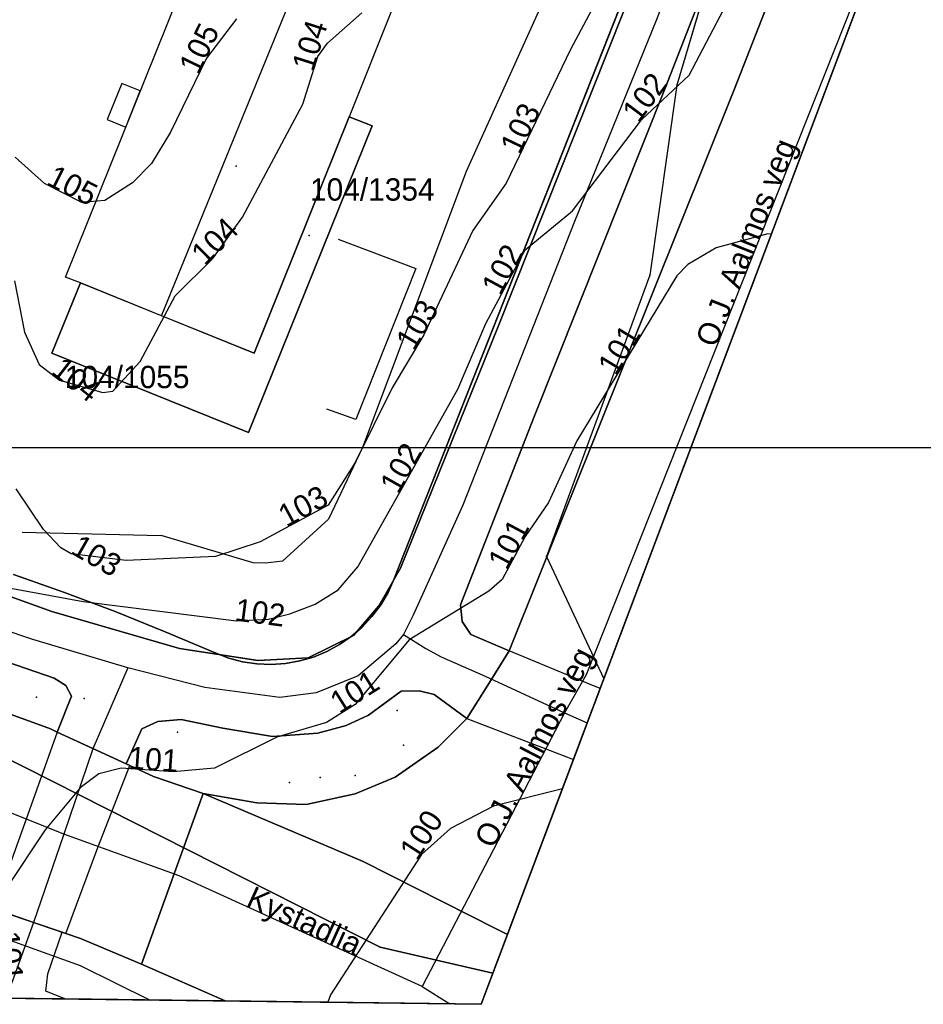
# Model space of a CAD drawing. Header units: metres. Extents: x 92348 to 92653, y 1600225 to 1600392.
# Tile 11 of 14: x 92551 to 92592, y 1600225 to 1600269. Entities that reach past the tile are written whole.
import ezdxf

# ---------------------------------------------------------------- set-up
doc = ezdxf.new("R2010")
doc.units = ezdxf.units.M
doc.header["$LTSCALE"] = 25.4
for name, color, linetype in [('Adresse', 10, 'Continuous'), ('ArealressursFlate', 10, 'Continuous'), ('ArealressursGrense', 10, 'Continuous'), ('Bestillingspolygon', 10, 'Continuous'), ('Bygning', 10, 'Continuous'), ('Eiendomsgrense', 10, 'Continuous'), ('elveg20.v_kartverket_255_veglenke', 10, 'Continuous'), ('GangfeltAvgrensning', 10, 'Continuous'), ('GatenavnTekst', 10, 'Continuous'), ('Gidtekst', 10, 'Continuous'), ('Gjerde', 10, 'Continuous'), ('GnrBnrTekst', 10, 'Continuous'), ('Hekk', 10, 'Continuous'), ('HoydeTekst', 10, 'Continuous'), ('HøydeKurve', 10, 'Continuous'), ('KantUtsnitt', 10, 'Continuous'), ('Kumlokk', 10, 'Continuous'), ('Mast', 10, 'Continuous'), ('Mønelinje', 10, 'Continuous'), ('Rutenett', 10, 'Continuous'), ('Stikkrenne', 10, 'Continuous'), ('Takkant', 10, 'Continuous'), ('Taksprang', 10, 'Continuous'), ('TaksprangBunn', 10, 'Continuous'), ('Teig', 10, 'Continuous'), ('Teiggrensepunkt', 10, 'Continuous'), ('Vegdekkekant', 10, 'Continuous'), ('VegFiktivGrense', 10, 'Continuous'), ('VeggrøftÅpen', 10, 'Continuous'), ('VegGåendeOgSyklende', 10, 'Continuous'), ('VegKjørende', 10, 'Continuous'), ('Veranda', 10, 'Continuous')]:
    doc.layers.add(name, color=color, linetype=linetype)

msp = doc.modelspace()

# ---------------------------------------------------------------- linework, layer by layer
at = {"layer": 'Adresse'}
msp.add_point((92560.852, 1600262.598), dxfattribs=at)
at = {"layer": 'ArealressursFlate'}
for points in [[(92626.35, 1600369.82), (92572.99, 1600228.22), (92572.49, 1600228.47), (92566.53, 1600231.48), (92559.38, 1600234.52), (92559.38, 1600234.53), (92561.78, 1600234.11), (92563.98, 1600234.03), (92566.17, 1600234.51), (92567.97, 1600235.26), (92569.89, 1600236.6), (92571.18, 1600237.88), (92572.19, 1600239.49), (92573.07, 1600240.91), (92575.81, 1600247.75), (92583.15, 1600266.06), (92590.33, 1600284.4), (92595.33, 1600296.7)], [(92594.89, 1600311.54), (92587.74, 1600293.72), (92582.49, 1600280.61), (92578.21, 1600269.58), (92572.58, 1600255.42), (92568.21, 1600244.6), (92567.23, 1600242.92), (92566.1, 1600241.59), (92564.07, 1600240.6), (92561.83, 1600240.47), (92558.32, 1600241.01), (92552.6, 1600242.66), (92544.26, 1600245.66)], [(92544.26, 1600245.66), (92552.6, 1600242.66), (92558.32, 1600241.01), (92561.83, 1600240.47), (92564.07, 1600240.6), (92566.1, 1600241.59), (92567.23, 1600242.92), (92568.21, 1600244.6), (92572.58, 1600255.42), (92578.21, 1600269.58), (92582.49, 1600280.61), (92587.74, 1600293.72), (92594.89, 1600311.54)], [(92585.4, 1600279.82), (92580.05, 1600266.09), (92574.2, 1600251.42), (92570.89, 1600242.96), (92570.97, 1600242.22), (92571.36, 1600241.63), (92573.07, 1600240.91), (92572.19, 1600239.49), (92571.18, 1600237.88), (92569.71, 1600238.95), (92569.04, 1600239.11), (92568.24, 1600239.1), (92566.77, 1600238.03), (92565.77, 1600237.56), (92564.5, 1600237.22), (92562.48, 1600237.08), (92560.26, 1600237.45), (92558.39, 1600237.84), (92557.35, 1600237.74), (92556.63, 1600237.42), (92555.93, 1600235.85), (92554.44, 1600236.53), (92552.84, 1600237.27), (92553.49, 1600238.88), (92553.23, 1600239.35), (92552.71, 1600239.69), (92546.39, 1600241.86)], [(92546.39, 1600241.86), (92552.71, 1600239.69), (92553.23, 1600239.35), (92553.49, 1600238.88), (92552.84, 1600237.27), (92552.55, 1600237.41), (92546.17, 1600239.73)], [(92546.17, 1600239.73), (92552.55, 1600237.41), (92552.84, 1600237.27), (92554.44, 1600236.53), (92555.93, 1600235.85), (92556.09, 1600235.77), (92557.15, 1600235.29), (92559.38, 1600234.53), (92559.38, 1600234.52), (92566.53, 1600231.48), (92572.49, 1600228.47), (92572.99, 1600228.22), (92571.82, 1600225.09), (92560.36, 1600225.24), (92556.62, 1600226.88), (92553.88, 1600228.03), (92553.23, 1600228.26), (92553.06, 1600228.32), (92553.07, 1600228.32), (92551.78, 1600228.75), (92550.45, 1600229.21)]]:
    msp.add_lwpolyline(points, dxfattribs=at)
for points in [[(92612.85, 1600341.61), (92610.54, 1600335.38), (92607.01, 1600326.42), (92602.86, 1600315.86), (92599.64, 1600307.59), (92595.33, 1600296.7), (92590.33, 1600284.4), (92583.15, 1600266.06), (92575.81, 1600247.75), (92573.07, 1600240.91), (92571.36, 1600241.63), (92570.97, 1600242.22), (92570.89, 1600242.96), (92574.2, 1600251.42), (92580.05, 1600266.09), (92585.4, 1600279.82), (92589.87, 1600291.18), (92593.14, 1600299.61), (92597.21, 1600310.1), (92601.59, 1600321.17), (92609.85, 1600341.77), (92610.3, 1600342.1), (92610.98, 1600342.26), (92611.51, 1600342.18)], [(92571.18, 1600237.88), (92569.89, 1600236.6), (92567.97, 1600235.26), (92566.17, 1600234.51), (92563.98, 1600234.03), (92561.78, 1600234.11), (92559.38, 1600234.53), (92557.15, 1600235.29), (92556.09, 1600235.77), (92555.93, 1600235.85), (92556.63, 1600237.42), (92557.35, 1600237.74), (92558.39, 1600237.84), (92560.26, 1600237.45), (92562.48, 1600237.08), (92564.5, 1600237.22), (92565.77, 1600237.56), (92566.77, 1600238.03), (92568.24, 1600239.1), (92569.04, 1600239.11), (92569.71, 1600238.95)], [(92553.18, 1600225.33), (92552.34, 1600225.68), (92552.43, 1600226.46), (92553.06, 1600228.32), (92553.23, 1600228.26), (92553.88, 1600228.03), (92556.62, 1600226.88), (92560.36, 1600225.24)]]:
    msp.add_lwpolyline(points, close=True, dxfattribs=at)
at = {"layer": 'ArealressursGrense'}
for points in [[(92609.89, 1600349.92), (92594.89, 1600311.54), (92587.74, 1600293.72), (92582.49, 1600280.61), (92578.21, 1600269.58), (92572.58, 1600255.42), (92568.21, 1600244.6), (92567.23, 1600242.92), (92566.1, 1600241.59), (92564.07, 1600240.6), (92561.83, 1600240.47), (92558.32, 1600241.01), (92552.6, 1600242.66), (92544.26, 1600245.66), (92532.08, 1600248.6), (92524.98, 1600249.68), (92517.35, 1600250.15), (92506.29, 1600250.34)], [(92612.85, 1600341.61), (92611.51, 1600342.18), (92610.98, 1600342.26), (92610.3, 1600342.1), (92609.85, 1600341.77), (92601.59, 1600321.17), (92597.21, 1600310.1), (92593.14, 1600299.61), (92589.87, 1600291.18), (92585.4, 1600279.82), (92580.05, 1600266.09), (92574.2, 1600251.42), (92570.89, 1600242.96), (92570.97, 1600242.22), (92571.36, 1600241.63), (92573.07, 1600240.91)], [(92612.85, 1600341.61), (92610.54, 1600335.38), (92607.01, 1600326.42), (92602.86, 1600315.86), (92599.64, 1600307.59), (92595.33, 1600296.7), (92590.33, 1600284.4), (92583.15, 1600266.06), (92575.81, 1600247.75), (92573.07, 1600240.91)], [(92552.84, 1600237.27), (92553.49, 1600238.88), (92553.23, 1600239.35), (92552.71, 1600239.69), (92546.39, 1600241.86), (92540.36, 1600243.71), (92534.81, 1600245.04), (92528.82, 1600246.12), (92523.32, 1600246.75), (92515.27, 1600247.13), (92507.14, 1600247.24), (92499.44, 1600247.06), (92488.93, 1600246.12), (92484.94, 1600245.61), (92485.1, 1600243.03)], [(92485.1, 1600243.03), (92492.12, 1600243.67), (92501.09, 1600244.31), (92510.87, 1600244.7), (92516.46, 1600244.68), (92520.27, 1600244.44), (92525.36, 1600243.99), (92530.39, 1600243.35), (92536.11, 1600242.32), (92540.93, 1600241.25), (92546.17, 1600239.73), (92552.55, 1600237.41), (92552.84, 1600237.27)], [(92571.18, 1600237.88), (92572.19, 1600239.49), (92573.07, 1600240.91)], [(92571.18, 1600237.88), (92569.71, 1600238.95), (92569.04, 1600239.11), (92568.24, 1600239.1), (92566.77, 1600238.03), (92565.77, 1600237.56), (92564.5, 1600237.22), (92562.48, 1600237.08), (92560.26, 1600237.45), (92558.39, 1600237.84), (92557.35, 1600237.74), (92556.63, 1600237.42), (92555.93, 1600235.85)], [(92559.38, 1600234.53), (92561.78, 1600234.11), (92563.98, 1600234.03), (92566.17, 1600234.51), (92567.97, 1600235.26), (92569.89, 1600236.6), (92571.18, 1600237.88)], [(92552.84, 1600237.27), (92554.44, 1600236.53), (92555.93, 1600235.85)], [(92555.93, 1600235.85), (92556.09, 1600235.77), (92557.15, 1600235.29), (92559.38, 1600234.53)], [(92572.99, 1600228.22), (92572.49, 1600228.47), (92566.53, 1600231.48), (92559.38, 1600234.52)], [(92553.07, 1600228.32), (92551.78, 1600228.75), (92550.45, 1600229.21)], [(92553.18, 1600225.33), (92552.34, 1600225.68), (92552.43, 1600226.46), (92553.06, 1600228.32)], [(92560.36, 1600225.24), (92556.62, 1600226.88), (92553.88, 1600228.03), (92553.23, 1600228.26), (92553.06, 1600228.32)]]:
    msp.add_lwpolyline(points, dxfattribs=at)
at = {"layer": 'Bestillingspolygon'}
msp.add_lwpolyline([(92626.349, 1600369.817), (92451.714, 1600386.577), (92380.721, 1600373.117), (92356.874, 1600346.697), (92347.8, 1600302.329), (92365.622, 1600254.393), (92417.025, 1600227.014), (92571.817, 1600225.094)], close=True, dxfattribs=at)
at = {"layer": 'Bygning'}
msp.add_polyline3d([(92567.87, 1600269.69, 108.76), (92565.91, 1600264.8, 108.76), (92566.94, 1600264.4, 106.24), (92561.41, 1600250.68, 106.24), (92552.61, 1600254.23, 106.24), (92553.88, 1600257.37, 106.24), (92553.21, 1600257.62, 108.76), (92559.33, 1600272.84, 108.76)], close=True, dxfattribs=at)
at = {"layer": 'Eiendomsgrense'}
for p, q in [((92583.09, 1600274.71), (92580.57, 1600266.21)), ((92579.16, 1600272.59), (92567.91, 1600244.1)), ((92580.57, 1600266.21), (92579.36, 1600257.71)), ((92579.36, 1600257.71), (92574.74, 1600245.12)), ((92567.29, 1600227.64), (92523.28, 1600249.91)), ((92574.74, 1600245.12), (92577.3, 1600239.65)), ((92572.34, 1600226.48), (92567.29, 1600227.64))]:
    msp.add_line(p, q, dxfattribs=at)
for points in [[(92559.91, 1600240.81), (92557.68, 1600241.76), (92555.44, 1600242.66), (92553.17, 1600243.52), (92550.89, 1600244.32)], [(92567.91, 1600244.1), (92567.65, 1600243.52), (92567.32, 1600242.96), (92566.93, 1600242.44), (92566.49, 1600241.97), (92566, 1600241.55), (92565.47, 1600241.19), (92564.91, 1600240.88), (92564.31, 1600240.63), (92563.7, 1600240.46), (92563.06, 1600240.34), (92562.42, 1600240.3), (92561.77, 1600240.32), (92561.13, 1600240.42), (92560.52, 1600240.58), (92559.91, 1600240.81)]]:
    msp.add_lwpolyline(points, dxfattribs=at)
at = {"layer": 'elveg20.v_kartverket_255_veglenke'}
for p, q in [((92556.011, 1600240.145, 102.219), (92554.437, 1600236.526, 102.089)), ((92571.994, 1600239.773, 101.289), (92575.545, 1600238.139, 101.079)), ((92575.545, 1600238.139, 101.079), (92576.559, 1600237.678, 101.063)), ((92554.437, 1600236.526, 102.089), (92553.142, 1600232.707, 101.869)), ((92553.142, 1600232.707, 101.869), (92551.786, 1600228.753, 101.739)), ((92569.176, 1600225.888, 100.539), (92570.409, 1600225.111, 100.469))]:
    msp.add_line(p, q, dxfattribs=at)
for points in [[(92609.557, 1600345.286, 105.089), (92607.681, 1600340.544, 105.159), (92603.309, 1600329.323, 105.049), (92599.177, 1600318.829, 104.949), (92595.185, 1600308.897, 104.699), (92591.102, 1600298.558, 104.219), (92586.777, 1600287.67, 103.909), (92583.935, 1600280.204, 103.719), (92579.644, 1600269.118, 103.279), (92575.997, 1600260.122, 102.839), (92570.998, 1600247.423, 102.319), (92568.778, 1600242.507, 102.169), (92568.344, 1600241.643, 102.089)], [(92593.38, 1600282.318, 102.846), (92576.513, 1600239.834, 101.339), (92575.545, 1600238.139, 101.079)], [(92556.011, 1600240.145, 102.219), (92551.758, 1600241.409, 102.479), (92542.139, 1600244.651, 103.129), (92532.756, 1600246.957, 103.659), (92526.132, 1600247.944, 104.139), (92521.939, 1600248.291, 104.399), (92515.118, 1600248.653, 104.889), (92506.748, 1600248.815, 105.479), (92497.37, 1600248.496, 106.029), (92490.82, 1600247.865, 106.469), (92481.481, 1600246.63, 106.179)], [(92568.344, 1600241.643, 102.089), (92567.99, 1600241.218, 102.089), (92566.314, 1600239.788, 101.949), (92564.433, 1600239.024, 101.939), (92562.804, 1600238.819, 101.929), (92559.455, 1600239.265, 101.969), (92556.011, 1600240.145, 102.219)], [(92568.344, 1600241.643, 102.089), (92569.344, 1600241.013, 101.989), (92570.022, 1600240.64, 101.899), (92571.994, 1600239.773, 101.289)], [(92553.142, 1600232.707, 101.869), (92548.522, 1600234.557, 102.139), (92536.965, 1600237.853, 103.139), (92521.572, 1600240.278, 104.139)], [(92575.545, 1600238.139, 101.079), (92572.36, 1600232.013, 100.809), (92569.176, 1600225.888, 100.539)], [(92569.176, 1600225.888, 100.539), (92558.305, 1600230.835, 101.539), (92553.142, 1600232.707, 101.869)], [(92551.786, 1600228.753, 101.739), (92550.896, 1600226.305, 101.959), (92550.543, 1600225.357, 101.937)]]:
    msp.add_polyline3d(points, dxfattribs=at)
at = {"layer": 'GangfeltAvgrensning'}
for p, q in [((92573.07, 1600240.91, 100.41), (92571.18, 1600237.88, 100.31)), ((92576.67, 1600239.41, 100.22), (92573.07, 1600240.91, 100.41)), ((92577.14, 1600239.22, 100.22), (92576.67, 1600239.41, 100.22)), ((92571.18, 1600237.88, 100.31), (92575.49, 1600236.22, 100.08)), ((92552.84, 1600237.27, 101.26), (92551.46, 1600233.37, 101.05)), ((92552.84, 1600237.27, 101.26), (92556.09, 1600235.77, 101.05)), ((92575.49, 1600236.22, 100.08), (92575.94, 1600236.04, 100.07)), ((92554.66, 1600232.1, 100.84), (92556.09, 1600235.77, 101.05)), ((92551.46, 1600233.37, 101.05), (92550.01, 1600229.36, 100.94)), ((92553.23, 1600228.26, 100.69), (92554.66, 1600232.1, 100.84)), ((92550.01, 1600229.36, 100.94), (92553.23, 1600228.26, 100.69))]:
    msp.add_line(p, q, dxfattribs=at)
at = {"layer": 'Gidtekst'}
for p in [(92564.12, 1600259.491), (92554.048, 1600238.766)]:
    msp.add_point(p, dxfattribs=at)
at = {"layer": 'Gjerde'}
msp.add_polyline3d([(92565.41, 1600259.32, 105.18), (92568.89, 1600258.01, 105.16), (92566.2, 1600251.26, 105.16), (92564.91, 1600251.72, 105.15)], dxfattribs=at)
at = {"layer": 'Hekk'}
for p, q in [((92575.88, 1600272.84, 104.07), (92571.15, 1600262.36, 104.04)), ((92551.27, 1600246.22, 104.54), (92557.49, 1600246.06, 104.41))]:
    msp.add_line(p, q, dxfattribs=at)
msp.add_polyline3d([(92571.15, 1600262.36, 104.04), (92566.5, 1600250.01, 103.92), (92564.98, 1600246.8, 103.91), (92562.92, 1600244.92, 103.9), (92562.16, 1600244.83, 103.9), (92561.62, 1600244.84, 103.9), (92557.49, 1600246.06, 103.9)], dxfattribs=at)
at = {"layer": 'HøydeKurve'}
for points in [[(92591.7, 1600292.95, 103), (92588.29, 1600288.4, 103), (92584.24, 1600282.13, 103), (92583.36, 1600281.07, 103), (92582.01, 1600279.89, 103), (92581.4, 1600279.01, 103), (92580.54, 1600277.41, 103), (92579.08, 1600273.94, 103), (92575.81, 1600267.81, 103), (92572.93, 1600261.83, 103), (92571.45, 1600259.71, 103), (92569.25, 1600255.04, 103), (92567.83, 1600252.67, 103), (92566.17, 1600249.33, 103), (92564.97, 1600247.43, 103), (92561.92, 1600245.78, 103), (92559.93, 1600245.13, 103), (92555.93, 1600244.95, 103), (92553.47, 1600245.25, 103), (92553, 1600245.52, 103), (92552.23, 1600246.33, 103), (92551.01, 1600248.15, 103)], [(92550.52, 1600243.76, 102), (92554, 1600243.12, 102), (92560.86, 1600242.25, 102), (92562.3, 1600242.32, 102), (92563.26, 1600242.56, 102), (92564.39, 1600242.99, 102), (92565.42, 1600243.64, 102), (92566.29, 1600244.66, 102), (92570.77, 1600252.61, 102), (92572.02, 1600255.56, 102), (92573.79, 1600258.85, 102), (92575.91, 1600260.59, 102), (92578.99, 1600264.67, 102), (92581.12, 1600266.67, 102), (92583.59, 1600271.37, 102), (92584.2, 1600273.08, 102), (92587.41, 1600278.56, 102), (92589.4, 1600282.5, 102), (92590.03, 1600283.51, 102), (92590.98, 1600284.53, 102), (92592.27, 1600285.1, 102)], [(92550.94, 1600257.46, 104), (92551.38, 1600255.17, 104), (92552.04, 1600253.72, 104), (92552.95, 1600253.01, 104), (92554.88, 1600252.47, 104), (92555.33, 1600252.53, 104), (92556.55, 1600253.85, 104), (92558.12, 1600256.79, 104), (92559.81, 1600258.46, 104), (92561.13, 1600260.31, 104), (92563.83, 1600265.36, 104), (92564.51, 1600267.5, 104), (92564.94, 1600268.1, 104), (92566.47, 1600269.45, 104)], [(92560.86, 1600269.19, 105), (92559.53, 1600267.42, 105), (92557.92, 1600264.12, 105), (92557.06, 1600262.71, 105), (92556.22, 1600261.84, 105), (92554.97, 1600261.06, 105), (92553.94, 1600260.97, 105), (92552.28, 1600261.81, 105), (92550.97, 1600263, 105)], [(92584.8, 1600259.55, 101), (92584.65, 1600259.56, 101), (92582.33, 1600258.94, 101), (92581.07, 1600258.19, 101), (92580.57, 1600257.68, 101), (92576.09, 1600250.3, 101), (92574.83, 1600247.55, 101), (92573.78, 1600246.02, 101), (92572.76, 1600244.1, 101), (92572.16, 1600243.57, 101), (92568.6, 1600241.4, 101), (92566.17, 1600238.5, 101), (92564.9, 1600237.7, 101), (92562.67, 1600237.04, 101), (92559.88, 1600235.65, 101), (92558.03, 1600235.49, 101), (92555.71, 1600235.65, 101), (92554.71, 1600235.4, 101), (92553.87, 1600234.78, 101), (92552.31, 1600232.89, 101), (92550.56, 1600230.27, 101)], [(92575.45, 1600234.73, 100), (92572.36, 1600233.95, 100), (92570.45, 1600232.96, 100), (92569.15, 1600231.79, 100), (92565.08, 1600225.52, 100), (92564.95, 1600225.18, 100)]]:
    msp.add_polyline3d(points, dxfattribs=at)
at = {"layer": 'KantUtsnitt'}
for p, q in [((92626.35, 1600369.82), (92572.99, 1600228.22)), ((92626.35, 1600369.82), (92577.3, 1600239.65)), ((92577.3, 1600239.65), (92572.34, 1600226.48)), ((92577.14, 1600239.22, 100.22), (92575.94, 1600236.04, 100.07)), ((92575.94, 1600236.04, 100.07), (92572.99, 1600228.22, 99.77)), ((92553.18, 1600225.33), (92545.25, 1600225.42)), ((92553.18, 1600225.33, 100.78), (92545.25, 1600225.42, 101.38)), ((92560.36, 1600225.24), (92553.18, 1600225.33)), ((92560.36, 1600225.24, 100.19), (92553.18, 1600225.33, 100.78))]:
    msp.add_line(p, q, dxfattribs=at)
for points in [[(92626.35, 1600369.82), (92571.82, 1600225.09), (92417.03, 1600227.02), (92365.62, 1600254.39), (92347.8, 1600302.33), (92356.88, 1600346.7), (92380.72, 1600373.12), (92451.71, 1600386.58), (92626.35, 1600369.82)], [(92626.35, 1600369.82), (92571.82, 1600225.09), (92417.03, 1600227.02), (92365.62, 1600254.39), (92347.8, 1600302.33), (92356.88, 1600346.7), (92380.72, 1600373.12), (92451.71, 1600386.58), (92626.35, 1600369.82)], [(92572.99, 1600228.22), (92571.82, 1600225.09), (92560.36, 1600225.24)], [(92572.34, 1600226.48), (92571.82, 1600225.09), (92545.91, 1600225.42)]]:
    msp.add_lwpolyline(points, dxfattribs=at)
for points in [[(92432.74, 1600382.98, 127.29), (92451.71, 1600386.58, 127.29), (92626.35, 1600369.82, 127.29), (92571.82, 1600225.09, 127.29), (92417.03, 1600227.02, 127.29), (92365.62, 1600254.39, 127.29), (92347.8, 1600302.33, 127.29), (92356.88, 1600346.7, 127.29), (92380.72, 1600373.12, 127.29), (92432.74, 1600382.98, 127.29)], [(92623.34, 1600370.11, 104.13), (92626.35, 1600369.82, 104.05), (92577.14, 1600239.22, 100.22)], [(92572.99, 1600228.22, 99.77), (92571.82, 1600225.09, 99.86), (92560.36, 1600225.24, 100.19)]]:
    msp.add_polyline3d(points, dxfattribs=at)
at = {"layer": 'Kumlokk'}
for p in [(92551.92, 1600238.83, 101.13), (92568.34, 1600236.68, 100.58), (92564.61, 1600235.24, 100.56), (92566.18, 1600235.33, 100.52), (92563.24, 1600235.02, 100.69)]:
    msp.add_point(p, dxfattribs=at)
at = {"layer": 'Mast'}
for p in [(92568.05, 1600238.24, 108.15), (92558.22, 1600237.26, 108.5)]:
    msp.add_point(p, dxfattribs=at)
at = {"layer": 'Mønelinje'}
msp.add_line((92557.51, 1600255.9, 111.04), (92564.88, 1600273.96, 111.04), dxfattribs=at)
at = {"layer": 'Rutenett'}
msp.add_line((92347.8, 1600250), (92626.349, 1600250), dxfattribs=at)
at = {"layer": 'Stikkrenne'}
msp.add_line((92548.51, 1600228.74, 100.78), (92553.87, 1600226.83, 100.23), dxfattribs=at)
at = {"layer": 'Takkant'}
msp.add_line((92567.87, 1600269.69, 108.76), (92565.91, 1600264.8, 108.76), dxfattribs=at)
for points in [[(92553.88, 1600257.37, 109.11), (92553.21, 1600257.62, 108.76), (92559.33, 1600272.84, 108.76)], [(92553.88, 1600257.37, 106.24), (92552.61, 1600254.23, 106.24), (92561.41, 1600250.68, 106.24), (92566.94, 1600264.4, 106.24), (92565.91, 1600264.8, 106.24)]]:
    msp.add_polyline3d(points, dxfattribs=at)
at = {"layer": 'Taksprang'}
msp.add_line((92557.51, 1600255.9, 111.04), (92553.88, 1600257.37, 109.11), dxfattribs=at)
msp.add_polyline3d([(92565.91, 1600264.8, 108.76), (92561.66, 1600254.23, 108.76), (92557.51, 1600255.9, 111.04)], dxfattribs=at)
at = {"layer": 'TaksprangBunn'}
msp.add_polyline3d([(92553.88, 1600257.37, 106.24), (92561.66, 1600254.23, 106.24), (92565.91, 1600264.8, 106.24)], dxfattribs=at)
at = {"layer": 'Teig'}
for points in [[(92583.09, 1600274.71), (92580.57, 1600266.21), (92579.36, 1600257.71), (92574.74, 1600245.12), (92577.3, 1600239.65), (92572.34, 1600226.48), (92567.29, 1600227.64), (92523.28, 1600249.91)], [(92550.89, 1600244.32), (92553.17, 1600243.52), (92555.44, 1600242.66), (92557.68, 1600241.76), (92559.91, 1600240.81), (92560.52, 1600240.58), (92561.13, 1600240.42), (92561.77, 1600240.32), (92562.42, 1600240.3), (92563.06, 1600240.34), (92563.7, 1600240.46), (92564.31, 1600240.63), (92564.91, 1600240.88), (92565.47, 1600241.19), (92566, 1600241.55), (92566.49, 1600241.97), (92566.93, 1600242.44), (92567.32, 1600242.96), (92567.65, 1600243.52), (92567.91, 1600244.1), (92579.16, 1600272.59)], [(92579.16, 1600272.59), (92567.91, 1600244.1), (92567.65, 1600243.52), (92567.32, 1600242.96), (92566.93, 1600242.44), (92566.49, 1600241.97), (92566, 1600241.55), (92565.47, 1600241.19), (92564.91, 1600240.88), (92564.31, 1600240.63), (92563.7, 1600240.46), (92563.06, 1600240.34), (92562.42, 1600240.3), (92561.77, 1600240.32), (92561.13, 1600240.42), (92560.52, 1600240.58), (92559.91, 1600240.81), (92557.68, 1600241.76), (92555.44, 1600242.66), (92553.17, 1600243.52), (92550.89, 1600244.32)], [(92523.28, 1600249.91), (92567.29, 1600227.64), (92572.34, 1600226.48), (92571.82, 1600225.09), (92545.91, 1600225.42)]]:
    msp.add_lwpolyline(points, dxfattribs=at)
at = {"layer": 'Teiggrensepunkt'}
for p in [(92580.57, 1600266.21), (92579.36, 1600257.71), (92574.74, 1600245.12), (92567.91, 1600244.1), (92559.91, 1600240.81), (92567.29, 1600227.64)]:
    msp.add_point(p, dxfattribs=at)
at = {"layer": 'Vegdekkekant'}
for p, q in [((92555.93, 1600235.85, 101.06), (92556.09, 1600235.77, 101.05)), ((92553.23, 1600228.26, 100.69), (92553.07, 1600228.32, 100.71)), ((92560.36, 1600225.24, 100.19), (92556.62, 1600226.88, 100.44))]:
    msp.add_line(p, q, dxfattribs=at)
for points in [[(92614.74, 1600363.5, 104.37), (92611.22, 1600353.32, 104.17), (92594.89, 1600311.54, 103.7), (92587.74, 1600293.72, 103.21), (92582.49, 1600280.61, 102.71), (92578.21, 1600269.58, 102.37), (92572.58, 1600255.42, 101.62), (92568.21, 1600244.6, 101.22), (92567.23, 1600242.92, 101.16), (92566.1, 1600241.59, 101.11), (92564.07, 1600240.6, 101.09), (92561.82, 1600240.47, 101.11), (92558.32, 1600241.01, 101.25), (92552.6, 1600242.66, 101.65), (92544.26, 1600245.66, 102.11), (92532.08, 1600248.6, 102.87), (92524.98, 1600249.68, 103.33), (92517.35, 1600250.15, 103.74), (92506.29, 1600250.34, 104.52)], [(92612.85, 1600341.61, 103.82), (92611.51, 1600342.18, 103.95), (92610.98, 1600342.26, 104.04), (92610.3, 1600342.1, 104.09), (92609.85, 1600341.77, 104.17), (92601.59, 1600321.17, 104.1), (92597.21, 1600310.1, 103.7), (92593.14, 1600299.61, 103.31), (92589.87, 1600291.18, 103.07), (92585.4, 1600279.82, 102.68), (92580.05, 1600266.09, 102.15), (92574.2, 1600251.42, 101.55), (92570.89, 1600242.96, 101.11), (92570.97, 1600242.22, 101.03), (92571.36, 1600241.63, 100.92), (92573.07, 1600240.91, 100.41)], [(92612.85, 1600341.61, 103.82), (92610.54, 1600335.38, 103.56), (92607.01, 1600326.42, 103.35), (92602.86, 1600315.86, 103.02), (92599.64, 1600307.59, 102.6), (92595.33, 1600296.7, 102.27), (92590.33, 1600284.4, 101.9), (92583.15, 1600266.06, 101.19), (92575.81, 1600247.75, 100.61), (92573.07, 1600240.91, 100.41)], [(92552.84, 1600237.27, 101.26), (92553.49, 1600238.88, 101.35), (92553.23, 1600239.35, 101.4), (92552.71, 1600239.69, 101.42), (92546.39, 1600241.86, 101.89), (92540.36, 1600243.71, 102.33), (92534.81, 1600245.04, 102.63), (92528.82, 1600246.12, 103.01), (92523.32, 1600246.75, 103.41), (92515.27, 1600247.13, 103.96), (92507.14, 1600247.24, 104.57), (92499.44, 1600247.06, 105.02), (92488.93, 1600246.12, 105.71), (92484.94, 1600245.61, 105.96), (92485.1, 1600243.03, 106)], [(92485.1, 1600243.03, 106), (92492.12, 1600243.67, 105.41), (92501.09, 1600244.31, 104.89), (92510.87, 1600244.7, 104.24), (92516.46, 1600244.68, 103.98), (92520.27, 1600244.44, 103.67), (92525.36, 1600243.99, 103.2), (92530.39, 1600243.35, 102.98), (92536.11, 1600242.32, 102.47), (92540.93, 1600241.25, 102.19), (92546.17, 1600239.73, 101.87), (92552.55, 1600237.41, 101.29), (92552.84, 1600237.27, 101.26)], [(92571.18, 1600237.88, 100.31), (92569.71, 1600238.95, 100.75), (92569.04, 1600239.11, 100.92), (92568.24, 1600239.1, 100.98), (92566.77, 1600238.03, 100.95), (92565.77, 1600237.56, 100.96), (92564.5, 1600237.22, 100.97), (92562.48, 1600237.08, 100.98), (92560.26, 1600237.45, 100.99), (92558.39, 1600237.84, 101.11), (92557.35, 1600237.74, 101.13), (92556.63, 1600237.42, 101.11), (92555.93, 1600235.85, 101.06)], [(92559.38, 1600234.53, 100.82), (92561.78, 1600234.11, 100.68), (92563.98, 1600234.03, 100.48), (92566.17, 1600234.51, 100.4), (92567.97, 1600235.26, 100.34), (92569.89, 1600236.6, 100.33), (92571.18, 1600237.88, 100.31)], [(92556.09, 1600235.77, 101.05), (92557.15, 1600235.29, 100.97), (92559.38, 1600234.53, 100.82)], [(92553.18, 1600225.33, 100.78), (92552.34, 1600225.68, 100.83), (92552.43, 1600226.46, 100.8), (92553.06, 1600228.32, 100.71)], [(92556.62, 1600226.88, 100.44), (92553.88, 1600228.03, 100.64), (92553.23, 1600228.26, 100.69)]]:
    msp.add_polyline3d(points, dxfattribs=at)
at = {"layer": 'VegFiktivGrense'}
msp.add_line((92559.38, 1600234.53, 100.82), (92556.62, 1600226.88, 100.44), dxfattribs=at)
for points in [[(92571.18, 1600237.88, 100.31), (92572.19, 1600239.49, 100.36), (92573.07, 1600240.91, 100.41)], [(92552.84, 1600237.27, 101.26), (92554.44, 1600236.53, 101.16), (92555.93, 1600235.85, 101.06)], [(92572.99, 1600228.22, 99.77), (92572.49, 1600228.47, 99.8), (92566.53, 1600231.48, 100.21), (92559.38, 1600234.53, 100.82)], [(92553.07, 1600228.32, 100.71), (92551.78, 1600228.75, 100.81), (92550.45, 1600229.21, 100.91)]]:
    msp.add_polyline3d(points, dxfattribs=at)
at = {"layer": 'VeggrøftÅpen'}
msp.add_line((92553.87, 1600226.83, 100.23), (92557.01, 1600225.28, 100.12), dxfattribs=at)
at = {"layer": 'VegGåendeOgSyklende'}
for points in [[(92544.26, 1600245.66, 102.11), (92552.6, 1600242.66, 101.65), (92558.32, 1600241.01, 101.25), (92561.82, 1600240.47, 101.11), (92564.07, 1600240.6, 101.09), (92566.1, 1600241.59, 101.11), (92567.23, 1600242.92, 101.16), (92568.21, 1600244.6, 101.22), (92572.58, 1600255.42, 101.62), (92578.21, 1600269.58, 102.37), (92582.49, 1600280.61, 102.71), (92587.74, 1600293.72, 103.21), (92594.89, 1600311.54, 103.7)], [(92585.4, 1600279.82, 102.68), (92580.05, 1600266.09, 102.15), (92574.2, 1600251.42, 101.55), (92570.89, 1600242.96, 101.11), (92570.97, 1600242.22, 101.03), (92571.36, 1600241.63, 100.92), (92573.07, 1600240.91, 100.41), (92572.19, 1600239.49, 100.36), (92571.18, 1600237.88, 100.31), (92569.71, 1600238.95, 100.75), (92569.04, 1600239.11, 100.92), (92568.24, 1600239.1, 100.98), (92566.77, 1600238.03, 100.95), (92565.77, 1600237.56, 100.96), (92564.5, 1600237.22, 100.97), (92562.48, 1600237.08, 100.98), (92560.26, 1600237.45, 100.99), (92558.39, 1600237.84, 101.11), (92557.35, 1600237.74, 101.13), (92556.63, 1600237.42, 101.11), (92555.93, 1600235.85, 101.06), (92554.44, 1600236.53, 101.16), (92552.84, 1600237.27, 101.26), (92553.49, 1600238.88, 101.35), (92553.23, 1600239.35, 101.4), (92552.71, 1600239.69, 101.42), (92546.39, 1600241.86, 101.89)]]:
    msp.add_polyline3d(points, dxfattribs=at)
at = {"layer": 'VegKjørende'}
msp.add_polyline3d([(92546.17, 1600239.73, 101.87), (92552.55, 1600237.41, 101.29), (92552.84, 1600237.27, 101.26), (92554.44, 1600236.53, 101.16), (92555.93, 1600235.85, 101.06), (92556.09, 1600235.77, 101.05), (92557.15, 1600235.29, 100.97), (92559.38, 1600234.53, 100.82), (92556.62, 1600226.88, 100.44), (92553.88, 1600228.03, 100.64), (92553.23, 1600228.26, 100.69), (92553.07, 1600228.32, 100.71), (92551.78, 1600228.75, 100.81), (92550.45, 1600229.21, 100.91)], dxfattribs=at)
msp.add_polyline3d([(92560.36, 1600225.24, 100.19), (92556.62, 1600226.88, 100.44), (92559.38, 1600234.53, 100.82), (92566.53, 1600231.48, 100.21), (92572.49, 1600228.47, 99.8), (92572.99, 1600228.22, 99.77), (92571.82, 1600225.09, 99.86)], close=True, dxfattribs=at)
at = {"layer": 'Veranda'}
for points in [[(92556.56, 1600265.96, 107.32), (92555.73, 1600266.29, 107.32), (92555.08, 1600264.68, 107.32), (92555.91, 1600264.34, 107.32), (92556.56, 1600265.96, 107.32)], [(92553.88, 1600257.37, 107.67), (92552.61, 1600254.23, 107.67), (92561.41, 1600250.68, 107.63), (92566.94, 1600264.4, 107.63), (92565.91, 1600264.8, 107.63)]]:
    msp.add_polyline3d(points, dxfattribs=at)

# ---------------------------------------------------------------- texts
at = {"layer": 'GatenavnTekst'}
for s, rotation, p in [('O.J. Aalmos veg', 68.3466, (92582.31, 1600254.435, 101.088)), ('O.J. Aalmos veg', 62.5306, (92572.36, 1600232.014, 100.809)), ('Kystadlia', 335.5294, (92561.241, 1600229.499, 101.269))]:
    msp.add_text(s, height=1, rotation=rotation, dxfattribs=at).set_placement(p)
at = {"layer": 'GnrBnrTekst'}
for s, p in [('104/1354', (92564.155, 1600261.05)), ('104/1055', (92553.185, 1600252.66))]:
    msp.add_text(s, height=1, dxfattribs=at).set_placement(p)
at = {"layer": 'HoydeTekst'}
for s, rotation, p in [('104', 72.372, (92564.282, 1600266.784, 104)), ('105', 63.9932, (92559.152, 1600266.645, 105)), ('102', 52.9508, (92578.854, 1600264.49, 102)), ('103', 64.2843, (92573.529, 1600263.074, 103)), ('105', 333.1595, (92552.314, 1600261.793, 105)), ('104', 44.659, (92559.449, 1600258.104, 104)), ('102', 61.72, (92572.667, 1600256.763, 102)), ('103', 59.0718, (92568.802, 1600254.293, 103)), ('101', 58.7403, (92577.836, 1600253.177, 101)), ('104', 322.0379, (92552.522, 1600253.344, 104)), ('102', 60.5978, (92568.104, 1600247.879, 102)), ('103', 28.4127, (92563.095, 1600246.416, 103)), ('101', 62.0205, (92572.957, 1600244.471, 101)), ('103', 330.124, (92553.394, 1600245.294, 103)), ('102', 352.7722, (92560.755, 1600242.263, 102)), ('101', 32.2077, (92565.471, 1600238.06, 101)), ('101', 356.0548, (92556.009, 1600235.629, 101)), ('100', 57.0115, (92568.945, 1600231.475, 100)), ('101', 275.0199, (92550.147, 1600228.321, 101))]:
    msp.add_text(s, height=1, rotation=rotation, dxfattribs=at).set_placement(p)

doc.saveas('drawing.dxf')
